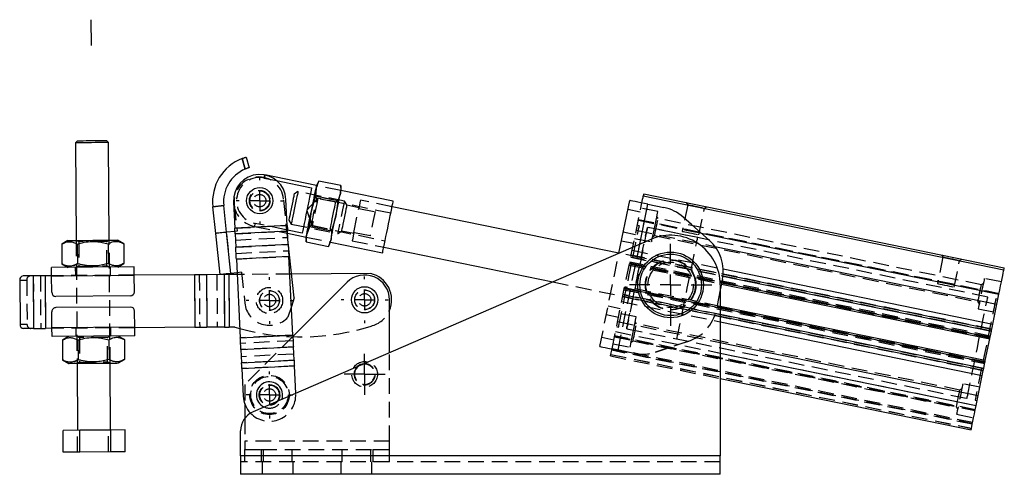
# Model space of a CAD drawing. Extents: x 32 to 389, y 23 to 292.
# Tile 8 of 8: x 310 to 389, y 244 to 281. Entities that reach past the tile are written whole.
import ezdxf

# ---------------------------------------------------------------- set-up
doc = ezdxf.new("R2010")
doc.units = 0
doc.linetypes.add('CENTERX2', pattern=[20.32, 12.7, -2.54, 2.54, -2.54])
doc.linetypes.add('HIDDEN', pattern=[1.905, 1.27, -0.635])
doc.layers.get('0').update_dxf_attribs({"linetype": 'CONTINUOUS'})
doc.layers.add('FORMATO', color=179, linetype='CONTINUOUS')

# ---------------------------------------------------------------- blocks, each defined once
blk = doc.blocks.new('SW_CENTERMARKSYMBOL_10')
at = {"layer": 'FORMATO', "color": 0}
for p, q in [((0, 1.667), (0, 3.312)), ((0, 0), (0, 0.833)), ((-1.667, 0), (-3.312, 0)), ((0, 0), (-0.833, 0)), ((0, 0), (0, -0.833)), ((0, 0), (0.833, 0)), ((1.667, 0), (3.312, 0)), ((0, -1.667), (0, -3.312))]:
    blk.add_line(p, q, dxfattribs=at)
blk = doc.blocks.new('SW_CENTERMARKSYMBOL_11')
at = {"layer": 'FORMATO', "color": 0}
for p, q in [((0, 1.667), (0, 1.892)), ((0, 0), (0, 0.833)), ((-1.667, 0), (-1.892, 0)), ((0, 0), (-0.833, 0)), ((0, 0), (0, -0.833)), ((0, 0), (0.833, 0)), ((1.667, 0), (1.892, 0)), ((0, -1.667), (0, -1.892))]:
    blk.add_line(p, q, dxfattribs=at)
blk = doc.blocks.new('SW_CENTERMARKSYMBOL_12')
at = {"layer": 'FORMATO', "color": 0}
for p, q in [((0, 1.667), (0, 1.892)), ((0, 0), (0, 0.833)), ((-1.667, 0), (-1.892, 0)), ((0, 0), (-0.833, 0)), ((0, 0), (0, -0.833)), ((0, 0), (0.833, 0)), ((1.667, 0), (1.892, 0)), ((0, -1.667), (0, -1.892))]:
    blk.add_line(p, q, dxfattribs=at)
blk = doc.blocks.new('SW_CENTERMARKSYMBOL_13')
at = {"layer": 'FORMATO', "color": 0}
for p, q in [((0, 1.667), (0, 1.892)), ((0, 0), (0, 0.833)), ((-1.667, 0), (-1.892, 0)), ((0, 0), (-0.833, 0)), ((0, 0), (0, -0.833)), ((0, 0), (0.833, 0)), ((1.667, 0), (1.892, 0)), ((0, -1.667), (0, -1.892))]:
    blk.add_line(p, q, dxfattribs=at)
blk = doc.blocks.new('SW_CENTERMARKSYMBOL_14')
at = {"layer": 'FORMATO', "color": 0}
for p, q in [((0, 0.833), (0, 1.65)), ((0, 0), (0, 0.833)), ((-0.833, 0), (-1.65, 0)), ((0, 0), (-0.833, 0)), ((0, 0), (0, -0.833)), ((0, 0), (0.833, 0)), ((0.833, 0), (1.65, 0)), ((0, -0.833), (0, -1.65))]:
    blk.add_line(p, q, dxfattribs=at)
blk = doc.blocks.new('SW_CENTERMARKSYMBOL_15')
at = {"layer": 'FORMATO', "color": 0}
for p, q in [((0, 1.667), (0, 1.892)), ((0, 0), (0, 0.833)), ((-1.667, 0), (-1.892, 0)), ((0, 0), (-0.833, 0)), ((0, 0), (0, -0.833)), ((0, 0), (0.833, 0)), ((1.667, 0), (1.892, 0)), ((0, -1.667), (0, -1.892))]:
    blk.add_line(p, q, dxfattribs=at)

msp = doc.modelspace()

# ---------------------------------------------------------------- linework, layer by layer
at = {"color": 7, "linetype": 'CONTINUOUS'}
for p, q in [((314.2391, 271.1177), (314.0736, 270.9498)), ((314.0736, 270.9498), (314.129, 263.0833)), ((316.7402, 270.9686), (316.5724, 271.1341)), ((316.7956, 263.1021), (316.7402, 270.9686)), ((327.7562, 268.8329), (327.51, 269.686)), ((327.8262, 269.7927), (328.071, 268.944)), ((333.5109, 267.5046), (329.3459, 268.3575)), ((330.2752, 267.9108), (333.0999, 267.3324)), ((333.4627, 267.2692), (333.6762, 267.8639)), ((333.6762, 267.8639), (333.5209, 267.5535)), ((335.4595, 267.4987), (333.6762, 267.8639)), ((335.4595, 267.4987), (335.422, 266.8679)), ((335.4803, 267.1523), (335.4595, 267.4987)), ((333.4252, 266.6384), (333.4627, 267.2692)), ((335.422, 266.8679), (335.2086, 266.2732)), ((339.6814, 266.241), (335.4702, 267.1033)), ((359.8437, 266.6716), (388.9073, 260.72)), ((359.8772, 266.8348), (388.9407, 260.8833)), ((326.0212, 265.8943), (325.1429, 265.8005)), ((326.2512, 263.7398), (326.0212, 265.8943)), ((326.8073, 266.177), (326.9136, 264.0734)), ((331.1415, 264.2871), (331.0352, 266.3907)), ((333.0863, 265.4309), (333.4252, 266.6384)), ((335.2086, 266.2732), (333.4252, 266.6384)), ((335.2086, 266.2732), (335.0456, 265.0297)), ((357.8773, 262.0534), (358.747, 266.3007)), ((360.2165, 265.9998), (361.5084, 265.7352)), ((325.3729, 263.6461), (325.1429, 265.8005)), ((332.9233, 264.1874), (333.0863, 265.4309)), ((357.8777, 262.0555), (339.5911, 265.8001)), ((331.1415, 264.2871), (326.9136, 264.0734)), ((335.0456, 265.0297), (334.7067, 263.8222)), ((363.0516, 264.9634), (365.1627, 263.0908)), ((325.7267, 260.3316), (325.3729, 263.6461)), ((326.9268, 263.812), (326.2545, 263.7402)), ((326.6084, 260.4257), (326.2545, 263.7402)), ((331.1647, 263.8293), (326.9367, 263.6156)), ((326.9367, 263.6156), (326.991, 262.5424)), ((332.3514, 263.6771), (331.16, 263.9211)), ((331.2189, 262.7561), (331.1647, 263.8293)), ((331.1731, 263.6621), (332.6616, 263.3573)), ((332.6723, 262.9619), (332.7098, 263.5927)), ((332.7098, 263.5927), (332.9233, 264.1874)), ((334.7067, 263.8222), (332.9233, 264.1874)), ((334.7067, 263.8222), (334.6692, 263.1914)), ((313.4623, 263.0787), (312.9625, 262.7854)), ((312.9625, 262.7854), (312.9737, 261.1982)), ((314.2134, 262.7942), (314.2246, 261.2071)), ((316.7152, 262.8118), (316.7264, 261.2247)), ((317.9661, 262.8206), (317.4622, 263.1068)), ((317.9661, 262.8206), (317.9773, 261.2335)), ((331.2189, 262.7561), (326.991, 262.5424)), ((360.455, 263.1707), (328.383, 249.2691)), ((331.7014, 258.4552), (331.198, 263.1699)), ((332.6516, 263.3083), (332.6723, 262.9619)), ((332.6723, 262.9619), (334.4557, 262.5967)), ((334.6692, 263.1914), (334.4557, 262.5967)), ((334.4557, 262.5967), (334.6109, 262.9071)), ((334.621, 262.9561), (338.8321, 262.0937)), ((338.9224, 262.5346), (352.5494, 259.7441)), ((365.613, 262.603), (388.3399, 257.9491)), ((312.9737, 261.1982), (313.4776, 260.912)), ((317.4775, 260.9402), (317.9773, 261.2335)), ((331.2673, 261.799), (327.0394, 261.5853)), ((327.0394, 261.5853), (327.36, 255.2426)), ((331.5879, 255.4563), (331.2673, 261.799)), ((318.8108, 260.9496), (312.1443, 260.9027)), ((323.6685, 260.3171), (318.8154, 260.2829)), ((323.6685, 260.3171), (323.6983, 256.0838)), ((326.0484, 260.3338), (324.6367, 260.3239)), ((324.6367, 260.3239), (324.6665, 256.0907)), ((326.0484, 260.3338), (326.0782, 256.1006)), ((327.1022, 260.3412), (326.4357, 260.3366)), ((326.4357, 260.3366), (326.4655, 256.1033)), ((327.0954, 260.4777), (326.6084, 260.4257)), ((337.875, 260.4171), (331.4967, 260.3722)), ((366.2788, 260.7856), (388.0095, 256.3356)), ((309.5778, 259.8846), (309.6029, 256.318)), ((310.6674, 260.2256), (309.8485, 260.2198)), ((310.6674, 260.2256), (310.6972, 255.9924)), ((312.1489, 260.236), (311.6234, 260.2323)), ((311.6234, 260.2323), (311.6532, 255.9991)), ((318.8157, 260.2496), (312.1492, 260.2027)), ((312.1583, 258.9027), (312.1492, 260.2027)), ((318.8248, 258.9496), (318.8157, 260.2496)), ((335.9653, 259.7115), (331.5937, 255.3424)), ((366.2164, 259.9284), (366.0458, 259.0953)), ((366.1434, 259.5718), (387.7655, 255.1441)), ((366.0458, 259.5007), (366.0458, 245.7381)), ((388.3399, 257.9491), (388.5061, 258.7607)), ((318.4938, 258.614), (312.494, 258.5717)), ((331.7014, 258.4552), (331.4721, 257.7469)), ((339.3791, 254.0354), (339.3791, 258.2968)), ((388.0095, 256.3356), (388.3399, 257.9491)), ((312.1785, 256.0361), (312.1694, 257.3361)), ((318.5002, 257.714), (312.5003, 257.6718)), ((318.845, 256.083), (318.8359, 257.383)), ((387.4077, 253.397), (366.0458, 257.7714)), ((366.0458, 256.5299), (387.1637, 252.2054)), ((310.6972, 255.9924), (309.8783, 255.9866)), ((312.1787, 256.0028), (311.6532, 255.9991)), ((318.845, 256.083), (312.1785, 256.0361)), ((323.6983, 256.0838), (318.8452, 256.0497)), ((326.0782, 256.1006), (324.6665, 256.0907)), ((326.905, 256.1064), (326.4655, 256.1033)), ((326.905, 256.1064), (327.3224, 255.9855)), ((387.7922, 255.2747), (387.8953, 255.778)), ((387.9276, 255.9357), (388.0095, 256.3356)), ((318.8499, 255.383), (312.1834, 255.3361)), ((313.5167, 255.3455), (313.0169, 255.0522)), ((313.0169, 255.0522), (313.0281, 253.4651)), ((314.2678, 255.0611), (314.279, 253.4739)), ((316.7696, 255.0787), (316.7808, 253.4915)), ((318.0205, 255.0875), (317.5166, 255.3737)), ((318.0205, 255.0875), (318.0317, 253.5003)), ((327.36, 255.2426), (331.5879, 255.4563)), ((366.0458, 254.8487), (386.8333, 250.5919)), ((387.4077, 253.397), (387.7655, 255.1441)), ((327.4083, 254.2855), (331.6363, 254.4992)), ((327.4083, 254.2855), (327.4626, 253.2123)), ((331.6905, 253.426), (331.6363, 254.4992)), ((313.0281, 253.4651), (313.532, 253.1789)), ((314.1986, 253.1836), (314.2366, 247.7837)), ((316.9032, 247.8025), (316.8652, 253.2024)), ((317.5319, 253.2071), (318.0317, 253.5003)), ((327.4626, 253.2123), (331.6905, 253.426)), ((387.2779, 252.763), (387.381, 253.2664)), ((327.4857, 252.7546), (331.7137, 252.9683)), ((327.4857, 252.7546), (327.5985, 250.5233)), ((331.8252, 250.7612), (331.7137, 252.9683)), ((387.1637, 252.2054), (387.2456, 252.6053)), ((366.0458, 251.9616), (386.2659, 247.821)), ((386.8333, 250.5919), (387.1637, 252.2054)), ((386.6671, 249.7804), (386.8333, 250.5919)), ((327.7125, 249.9372), (327.7125, 248.7399)), ((314.417, 247.785), (313.0706, 247.7755)), ((313.0831, 246.0089), (313.0706, 247.7755)), ((316.9163, 247.8026), (314.417, 247.785)), ((314.4294, 246.0184), (314.417, 247.785)), ((318.0692, 247.8107), (316.9163, 247.8026)), ((316.9287, 246.036), (316.9163, 247.8026)), ((318.0817, 246.0441), (318.0692, 247.8107)), ((327.3791, 245.7381), (327.3791, 247.7399)), ((316.9287, 246.036), (314.4294, 246.0184)), ((318.0817, 246.0441), (316.9287, 246.036)), ((314.4294, 246.0184), (313.0831, 246.0089)), ((366.0458, 245.7381), (327.3791, 245.7381)), ((327.3791, 245.7381), (327.3791, 244.2381)), ((366.0458, 244.2381), (366.0458, 245.7381)), ((366.0458, 244.2381), (327.3791, 244.2381))]:
    msp.add_line(p, q, dxfattribs=at)
at = {"color": 7, "linetype": 'HIDDEN'}
for p, q in [((327.51, 269.686), (327.7562, 268.8329)), ((329.2955, 268.1114), (330.2752, 267.9108)), ((335.4702, 267.1033), (333.5109, 267.5046)), ((332.0021, 267.0139), (331.7003, 266.8148)), ((335.7464, 266.2472), (332.0021, 267.0139)), ((333.5294, 266.471), (333.3537, 266.7371)), ((333.4627, 267.2692), (333.4252, 266.6384)), ((325.1429, 265.8005), (326.0212, 265.8943)), ((326.8747, 265.9854), (327.1047, 263.8309)), ((331.198, 263.1699), (330.8521, 266.41)), ((333.6061, 266.4813), (332.7116, 265.5076)), ((335.2086, 266.2732), (333.4252, 266.6384)), ((335.0469, 266.1602), (333.5294, 266.471)), ((339.4841, 265.2776), (333.6061, 266.4813)), ((335.3131, 266.3359), (335.0469, 266.1602)), ((335.9456, 265.9454), (335.7464, 266.2472)), ((336.9197, 265.7177), (335.94, 265.9183)), ((339.5911, 265.8001), (337.0434, 266.3218)), ((357.3193, 254.344), (359.7267, 266.1001)), ((357.8092, 254.2437), (360.2165, 265.9998)), ((363.4185, 265.9623), (362.9793, 263.8178)), ((363.306, 266.1327), (363.4185, 265.9623)), ((332.7116, 265.5076), (333.1514, 264.2607)), ((336.5084, 263.7094), (336.9096, 265.6687)), ((336.9096, 265.6687), (338.2159, 265.4012)), ((359.5763, 265.3653), (358.5966, 265.5659)), ((361.0147, 265.411), (359.6431, 265.6919)), ((364.3293, 263.5414), (364.7684, 265.6859)), ((364.7684, 265.6859), (364.9388, 265.7983)), ((326.9136, 264.0734), (331.1415, 264.2871)), ((331.16, 263.9211), (328.547, 264.4562)), ((331.2679, 264.7032), (331.4671, 264.4015)), ((331.4671, 264.4015), (335.2114, 263.6347)), ((332.8188, 264.1247), (333.0849, 264.3004)), ((333.0849, 264.3004), (334.6024, 263.9896)), ((359.5222, 264.2706), (359.3589, 264.304)), ((359.4425, 264.7122), (388.5061, 258.7607)), ((359.4425, 264.7122), (364.5031, 263.6759)), ((388.51, 258.78), (359.4465, 264.7316)), ((359.4545, 264.7709), (388.5181, 258.8194)), ((361.0349, 264.8455), (360.9311, 265.0028)), ((387.0942, 259.5091), (361.0349, 264.8455)), ((365.1627, 263.0908), (363.0516, 264.9634)), ((326.6051, 260.4253), (326.2512, 263.7398)), ((326.6084, 260.4257), (326.2545, 263.7402)), ((327.1047, 263.8309), (326.9268, 263.812)), ((326.9367, 263.6156), (331.1647, 263.8293)), ((328.4966, 264.2102), (331.1731, 263.6621)), ((332.9233, 264.1874), (332.7098, 263.5927)), ((333.1514, 264.2607), (339.0294, 263.057)), ((334.6024, 263.9896), (334.7781, 263.7235)), ((335.2114, 263.6347), (335.5132, 263.8339)), ((335.5187, 263.861), (336.4984, 263.6604)), ((337.8146, 263.4419), (336.5084, 263.7094)), ((358.2288, 263.7699), (359.2085, 263.5693)), ((359.2763, 263.9006), (365.613, 262.603)), ((364.2246, 263.3076), (360.1753, 264.1368)), ((387.6061, 258.5197), (360.1753, 264.1368)), ((314.129, 263.0833), (314.1986, 253.1836)), ((314.1988, 263.0838), (314.338, 262.9878)), ((314.338, 262.9878), (314.3518, 261.0152)), ((316.5879, 263.0037), (316.7257, 263.1016)), ((316.6018, 261.031), (316.5879, 263.0037)), ((316.8652, 253.2024), (316.7956, 263.1021)), ((326.962, 263.1163), (331.1899, 263.33)), ((326.991, 262.5424), (331.2189, 262.7561)), ((332.6616, 263.3573), (334.621, 262.9561)), ((336.3747, 263.0563), (338.9224, 262.5346)), ((357.8092, 254.2437), (359.5576, 262.7818)), ((359.058, 262.8345), (358.0783, 263.0351)), ((359.1416, 263.2427), (360.5131, 262.9619)), ((360.5967, 263.37), (360.7541, 263.4739)), ((360.7541, 263.4739), (386.8133, 258.1376)), ((327.0162, 262.043), (331.2442, 262.2568)), ((356.3397, 254.5447), (357.8773, 262.0534)), ((359.6738, 261.6877), (357.8777, 262.0555)), ((358.9459, 262.2872), (366.2788, 260.7856)), ((383.8791, 261.9198), (383.9915, 261.7494)), ((316.7264, 261.2247), (317.0361, 261.0882)), ((327.0394, 261.5853), (331.2673, 261.799)), ((387.7788, 255.2094), (358.7153, 261.1609)), ((387.7922, 255.2747), (358.7287, 261.2262)), ((358.7287, 261.2262), (366.1701, 259.7024)), ((358.737, 261.267), (387.8006, 255.3155)), ((387.8139, 255.3808), (358.7504, 261.3324)), ((387.8953, 255.778), (358.8317, 261.7296)), ((358.8317, 261.7296), (366.2614, 260.2081)), ((387.9276, 255.9357), (358.864, 261.8873)), ((358.864, 261.8873), (366.2764, 260.3694)), ((359.6738, 261.6877), (359.0207, 261.8214)), ((383.9915, 261.7494), (383.5524, 259.6049)), ((384.9024, 259.3285), (385.3415, 261.473)), ((385.3415, 261.473), (385.5119, 261.5854)), ((314.0609, 260.9161), (314.0656, 260.2495)), ((314.3518, 261.0152), (314.214, 260.9172)), ((316.741, 260.935), (316.6018, 261.031)), ((316.8988, 260.2694), (316.8941, 260.9361)), ((323.6685, 260.3171), (323.6983, 256.0838)), ((324.0558, 260.3198), (324.0856, 256.0866)), ((324.6367, 260.3239), (324.6665, 256.0907)), ((325.4675, 260.3297), (325.4973, 256.0965)), ((326.0484, 260.3338), (326.0782, 256.1006)), ((326.4357, 260.3366), (326.4655, 256.1033)), ((327.4586, 260.5165), (327.0954, 260.4777)), ((331.4967, 260.3722), (327.1022, 260.3412)), ((327.4586, 260.5165), (327.724, 258.0306)), ((358.7019, 261.0956), (366.1434, 259.5718)), ((309.5778, 259.8846), (310.1513, 259.8886)), ((310.1513, 259.8886), (310.1764, 256.322)), ((310.6674, 260.2256), (310.6972, 255.9924)), ((311.241, 260.2296), (311.2708, 255.9964)), ((311.6234, 260.2323), (311.6532, 255.9991)), ((318.8154, 260.2829), (312.1489, 260.236)), ((318.8157, 260.2496), (312.1492, 260.2027)), ((352.5494, 259.7441), (359.0051, 258.4221)), ((387.2515, 259.613), (387.0942, 259.5091)), ((388.7067, 259.7403), (387.3351, 260.0212)), ((358.2957, 259.1118), (387.3592, 253.1602)), ((387.3726, 253.2255), (358.309, 259.1771)), ((358.3174, 259.2179), (387.381, 253.2664)), ((366.0458, 257.6353), (358.3174, 259.2179)), ((358.3308, 259.2832), (387.3943, 253.3317)), ((366.0458, 257.7714), (358.3441, 259.3485)), ((366.0458, 259.0953), (365.7126, 257.4681)), ((358.1001, 258.1569), (366.0458, 256.5299)), ((358.182, 258.5568), (387.2456, 252.6053)), ((366.0458, 256.9465), (358.182, 258.5568)), ((358.2143, 258.7146), (387.2779, 252.763)), ((366.0458, 257.1109), (358.2143, 258.7146)), ((358.352, 258.5558), (359.0051, 258.4221)), ((386.8133, 258.1376), (386.9172, 257.9802)), ((388.4225, 258.3525), (388.2592, 258.3859)), ((331.4721, 257.7469), (331.1999, 256.9057)), ((357.0084, 257.8102), (357.9881, 257.6096)), ((359.276, 256.9205), (357.9045, 257.2014)), ((386.8336, 257.572), (388.2051, 257.2912)), ((357.8376, 256.8749), (356.8579, 257.0755)), ((357.7697, 256.5435), (366.0458, 254.8487)), ((359.2963, 256.355), (359.1924, 256.5124)), ((385.3555, 251.0187), (359.2963, 256.355)), ((310.1764, 256.322), (309.6029, 256.318)), ((318.845, 256.083), (312.1785, 256.0361)), ((318.8452, 256.0497), (312.1787, 256.0028)), ((314.0954, 256.0163), (314.1, 255.3496)), ((316.9333, 255.3696), (316.9286, 256.0362)), ((357.6036, 255.7319), (386.6671, 249.7804)), ((357.6036, 255.7319), (366.0458, 254.0031)), ((357.6871, 256.1401), (357.8504, 256.1067)), ((358.5035, 255.9729), (362.5528, 255.1437)), ((358.5035, 255.9729), (385.9343, 250.3557)), ((314.2532, 255.3507), (314.3924, 255.2547)), ((314.3924, 255.2547), (314.4063, 253.2821)), ((316.6423, 255.2705), (316.7802, 255.3685)), ((316.6562, 253.2979), (316.6423, 255.2705)), ((331.5879, 255.4563), (327.36, 255.2426)), ((331.611, 254.9986), (327.3831, 254.7849)), ((331.5937, 255.3424), (327.7125, 251.4635)), ((356.4901, 255.2794), (357.4698, 255.0788)), ((357.52, 255.3237), (386.5835, 249.3722)), ((357.5327, 255.386), (386.5963, 249.4345)), ((386.5969, 249.4375), (357.5333, 255.389)), ((358.8581, 254.8796), (359.0154, 254.9834)), ((359.0154, 254.9834), (385.0747, 249.6471)), ((363.5007, 254.9744), (360.8234, 254.0823)), ((360.8234, 254.0823), (363.5007, 254.9744)), ((331.6363, 254.4992), (327.4083, 254.2855)), ((339.3791, 246.9048), (339.3791, 254.0354)), ((386.3595, 248.2782), (357.2959, 254.2297)), ((357.3093, 254.2951), (386.3729, 248.3435)), ((386.3862, 248.4088), (357.3227, 254.3604)), ((357.4029, 254.7522), (358.7745, 254.4714)), ((359.101, 253.9792), (357.8092, 254.2437)), ((314.4063, 253.2821), (314.2684, 253.1841)), ((316.7954, 253.2019), (316.6562, 253.2979)), ((316.7808, 253.4915), (317.0905, 253.3551)), ((331.6653, 253.9254), (327.4373, 253.7117)), ((331.6905, 253.426), (327.4626, 253.2123)), ((357.2023, 253.7726), (366.0458, 251.9616)), ((357.2271, 253.8936), (386.2907, 247.942)), ((357.2291, 253.9032), (386.2926, 247.9516)), ((331.7137, 252.9683), (327.4857, 252.7546)), ((327.7125, 251.4635), (327.7125, 249.9372)), ((385.5129, 251.1225), (385.3555, 251.0187)), ((386.968, 251.2499), (385.5965, 251.5307)), ((331.8264, 250.737), (331.8252, 250.7612)), ((386.5874, 250.222), (386.7507, 250.1886)), ((385.0747, 249.6471), (385.1785, 249.4897)), ((327.7125, 248.7399), (327.7125, 246.9048)), ((385.095, 249.0816), (386.4665, 248.8007)), ((314.236, 246.017), (314.2236, 247.7836)), ((316.7353, 246.0346), (316.7229, 247.8012)), ((339.3791, 246.9048), (327.7125, 246.9048)), ((327.7125, 246.9048), (327.7125, 246.2381)), ((339.3791, 246.2381), (339.3791, 246.9048)), ((327.7125, 246.2381), (329.0458, 246.2381)), ((327.7125, 245.2381), (327.7125, 246.2381)), ((329.0458, 246.2381), (329.0458, 245.2381)), ((329.0458, 246.2381), (338.0458, 246.2381)), ((329.2125, 246.2381), (329.2125, 245.2381)), ((331.5458, 245.2381), (331.5458, 246.2381)), ((335.5458, 246.2381), (335.5458, 245.2381)), ((337.8791, 245.2381), (337.8791, 246.2381)), ((338.0458, 246.2381), (338.0458, 245.2381)), ((338.0458, 246.2381), (339.3791, 246.2381)), ((339.3791, 245.2381), (339.3791, 246.2381)), ((366.0458, 245.7381), (327.3791, 245.7381)), ((366.0458, 245.2381), (327.3791, 245.2381)), ((329.1291, 245.2381), (329.1291, 244.2381)), ((331.6291, 244.2381), (331.6291, 245.2381)), ((335.4625, 245.2381), (335.4625, 244.2381)), ((337.9625, 244.2381), (337.9625, 245.2381))]:
    msp.add_line(p, q, dxfattribs=at)
at = {"color": 8, "linetype": 'CONTINUOUS'}
for p, q in [((359.5576, 262.7818), (360.2165, 265.9998)), ((364.5031, 263.6759), (388.5061, 258.7607)), ((366.2764, 260.3694), (387.9276, 255.9357)), ((366.1701, 259.7024), (387.7922, 255.2747)), ((366.2614, 260.2081), (387.8953, 255.778)), ((387.381, 253.2664), (366.0458, 257.6353)), ((387.2779, 252.763), (366.0458, 257.1109)), ((387.2456, 252.6053), (366.0458, 256.9465)), ((366.0458, 254.0031), (386.6671, 249.7804))]:
    msp.add_line(p, q, dxfattribs=at)
at = {"color": 7, "linetype": 'CONTINUOUS', "flags": 128}
for points in [[(316.7402, 270.9686), (316.7357, 270.9686), (316.6813, 270.9682), (316.5672, 270.9674), (316.3989, 270.9662), (316.1842, 270.9647), (315.9332, 270.9629), (315.6575, 270.961), (315.3701, 270.9589), (315.0845, 270.9569), (314.8139, 270.955), (314.5711, 270.9533), (314.3673, 270.9519), (314.2121, 270.9508), (314.1129, 270.9501), (314.0741, 270.9498), (314.0736, 270.9498)], [(314.2391, 271.1177), (314.267, 271.1179), (314.3562, 271.1185), (314.502, 271.1195), (314.6965, 271.1209), (314.9292, 271.1225), (315.1876, 271.1243), (315.4578, 271.1262), (315.7252, 271.1281), (315.9753, 271.1299), (316.1948, 271.1314), (316.3717, 271.1327), (316.4965, 271.1335), (316.5625, 271.134), (316.5724, 271.1341)], [(333.4627, 267.2692), (333.4878, 267.392), (333.5061, 267.4812), (333.5172, 267.5354), (333.5209, 267.5535)], [(333.0999, 267.3324), (333.058, 267.1277), (333.0054, 266.8708), (332.9437, 266.5698), (332.8751, 266.2344), (332.8016, 265.8756), (332.7256, 265.5048), (332.6497, 265.134), (332.5762, 264.7751), (332.5075, 264.4398), (332.4459, 264.1388), (332.3933, 263.8818), (332.3514, 263.6771)], [(333.0863, 265.4309), (333.143, 265.708), (333.1988, 265.9803), (333.2526, 266.2432), (333.3036, 266.4922), (333.3509, 266.7231), (333.3936, 266.9318), (333.4311, 267.1149), (333.4627, 267.2692)], [(335.0456, 265.0297), (335.1023, 265.3067), (335.1581, 265.5791), (335.2119, 265.842), (335.2629, 266.091), (335.3102, 266.3219), (335.353, 266.5306), (335.3904, 266.7137), (335.422, 266.8679)], [(335.422, 266.8679), (335.4472, 266.9907), (335.4655, 267.08), (335.4765, 267.1342), (335.4803, 267.1523)], [(359.7267, 266.1001), (359.7499, 266.2132), (359.79, 266.4091), (359.8195, 266.5534), (359.8376, 266.6418), (359.8437, 266.6716)], [(359.8772, 266.8348), (359.8765, 266.8317), (359.8746, 266.8224), (359.8715, 266.8073), (359.8674, 266.787), (359.8623, 266.7623), (359.8565, 266.734), (359.8503, 266.7034), (359.8437, 266.6716)], [(331.5891, 266.2717), (331.5846, 266.2496), (331.5359, 266.0117), (331.4841, 265.759), (331.4324, 265.5063), (331.3837, 265.2684), (331.3791, 265.2462)], [(331.9239, 266.6321), (331.9185, 266.606), (331.8725, 266.3811), (331.82, 266.1248), (331.7635, 265.8489), (331.7057, 265.5665), (331.6492, 265.2906), (331.5967, 265.0343), (331.5506, 264.8094), (331.5453, 264.7833)], [(338.8321, 262.0937), (338.8382, 262.1235), (338.8564, 262.2122), (338.8861, 262.357), (338.9264, 262.554), (338.9762, 262.7973), (339.0341, 263.0801), (339.0984, 263.3942), (339.1673, 263.7305), (339.2388, 264.0793), (339.3107, 264.4307), (339.3811, 264.7745), (339.4479, 265.1009), (339.5093, 265.4004), (339.5633, 265.6644), (339.6086, 265.8854), (339.6437, 266.0569), (339.6677, 266.1741), (339.6799, 266.2335), (339.6814, 266.241)], [(360.2165, 265.9998), (359.9299, 266.0585), (359.6542, 266.1149), (359.4001, 266.167), (359.1775, 266.2126), (358.9947, 266.25), (358.8589, 266.2778), (358.7753, 266.2949), (358.747, 266.3007)], [(332.7098, 263.5927), (332.7414, 263.7469), (332.7789, 263.93), (332.8217, 264.1387), (332.8689, 264.3696), (332.9199, 264.6186), (332.9738, 264.8815), (333.0295, 265.1539), (333.0863, 265.4309)], [(331.1415, 264.2871), (331.1446, 264.2272), (331.1476, 264.1676), (331.1506, 264.1085), (331.1535, 264.0501), (331.1564, 263.9928), (331.1593, 263.9367), (331.162, 263.8822), (331.1647, 263.8293)], [(334.6692, 263.1914), (334.7008, 263.3457), (334.7383, 263.5288), (334.781, 263.7375), (334.8283, 263.9684), (334.8793, 264.2174), (334.9331, 264.4803), (334.9889, 264.7526), (335.0456, 265.0297)], [(325.9977, 263.7128), (325.8671, 263.6988), (325.7463, 263.6859), (325.6384, 263.6744), (325.5461, 263.6646), (325.4718, 263.6566), (325.4173, 263.6508), (325.3841, 263.6473), (325.3729, 263.6461)], [(326.2545, 263.7402), (326.222, 263.7367), (326.1894, 263.7332), (326.157, 263.7298), (326.1247, 263.7263), (326.0926, 263.7229), (326.0606, 263.7195), (326.029, 263.7161), (325.9977, 263.7128)], [(326.9367, 263.6156), (326.9341, 263.6685), (326.9313, 263.723), (326.9285, 263.7791), (326.9256, 263.8364), (326.9226, 263.8948), (326.9196, 263.9539), (326.9166, 264.0135), (326.9136, 264.0734)], [(332.6516, 263.3083), (332.6553, 263.3265), (332.6664, 263.3806), (332.6847, 263.4699), (332.7098, 263.5927)], [(313.4623, 263.0787), (313.4927, 263.0789), (313.5829, 263.0795), (313.7302, 263.0805), (313.9302, 263.082), (314.1767, 263.0837), (314.4623, 263.0857), (314.7782, 263.0879), (315.115, 263.0903), (315.4623, 263.0927), (315.8095, 263.0952), (316.1463, 263.0975), (316.4622, 263.0998), (316.7478, 263.1018), (316.9943, 263.1035), (317.1943, 263.1049), (317.3416, 263.106), (317.4318, 263.1066), (317.4622, 263.1068), (317.4622, 263.1068)], [(331.2189, 262.7561), (331.2245, 262.6456), (331.2303, 262.5315), (331.2362, 262.4143), (331.2423, 262.2944), (331.2484, 262.1724), (331.2547, 262.0489), (331.261, 261.9242), (331.2673, 261.799)], [(334.6109, 262.9071), (334.6147, 262.9252), (334.6258, 262.9794), (334.644, 263.0686), (334.6692, 263.1914)], [(327.0394, 261.5853), (327.033, 261.7105), (327.0267, 261.8352), (327.0205, 261.9587), (327.0143, 262.0807), (327.0083, 262.2006), (327.0023, 262.3178), (326.9966, 262.4319), (326.991, 262.5424)], [(312.1492, 260.2027), (312.1482, 260.3392), (312.1473, 260.4706), (312.1464, 260.5916), (312.1457, 260.6976), (312.1451, 260.7847), (312.1446, 260.8494), (312.1443, 260.8892), (312.1443, 260.9027)], [(318.8157, 260.2496), (318.8147, 260.3862), (318.8138, 260.5175), (318.8129, 260.6385), (318.8122, 260.7446), (318.8116, 260.8316), (318.8111, 260.8963), (318.8108, 260.9361), (318.8108, 260.9496)], [(324.6367, 260.3239), (324.5288, 260.3231), (324.4157, 260.3223), (324.2981, 260.3215), (324.1768, 260.3207), (324.0524, 260.3198), (323.9257, 260.3189), (323.7975, 260.318), (323.6685, 260.3171)], [(326.3515, 260.3983), (326.2209, 260.3843), (326.1001, 260.3714), (325.9922, 260.3599), (325.8999, 260.3501), (325.8256, 260.3421), (325.7712, 260.3363), (325.7379, 260.3328), (325.7267, 260.3316)], [(326.4357, 260.3366), (326.3841, 260.3362), (326.3328, 260.3358), (326.2821, 260.3355), (326.2324, 260.3351), (326.1838, 260.3348), (326.1368, 260.3344), (326.0916, 260.3341), (326.0484, 260.3338)], [(326.3515, 260.3983), (326.3829, 260.4016), (326.4145, 260.405), (326.4464, 260.4084), (326.4785, 260.4118), (326.5108, 260.4153), (326.5433, 260.4187), (326.5758, 260.4222), (326.6084, 260.4257)], [(388.5061, 258.7607), (388.5757, 259.1009), (388.6433, 259.4308), (388.7067, 259.7403), (388.764, 260.0201), (388.8134, 260.2616), (388.8535, 260.4575), (388.8831, 260.6019), (388.9012, 260.6902), (388.9073, 260.72)], [(388.9073, 260.72), (388.9138, 260.7519), (388.9201, 260.7825), (388.9259, 260.8107), (388.9309, 260.8355), (388.9351, 260.8558), (388.9382, 260.8709), (388.9401, 260.8802), (388.9407, 260.8833)], [(311.6234, 260.2323), (311.4962, 260.2314), (311.3698, 260.2305), (311.2449, 260.2297), (311.1222, 260.2288), (311.0024, 260.2279), (310.8863, 260.2271), (310.7744, 260.2263), (310.6674, 260.2256)], [(310.6972, 255.9924), (310.8042, 255.9931), (310.916, 255.9939), (311.0322, 255.9947), (311.152, 255.9956), (311.2747, 255.9964), (311.3996, 255.9973), (311.526, 255.9982), (311.6532, 255.9991)], [(312.1834, 255.3361), (312.1833, 255.3496), (312.1831, 255.3894), (312.1826, 255.4541), (312.182, 255.5412), (312.1812, 255.6472), (312.1804, 255.7682), (312.1795, 255.8996), (312.1785, 256.0361)], [(318.8499, 255.383), (318.8498, 255.3965), (318.8496, 255.4363), (318.8491, 255.501), (318.8485, 255.5881), (318.8477, 255.6941), (318.8469, 255.8152), (318.846, 255.9465), (318.845, 256.083)], [(323.6983, 256.0838), (323.8273, 256.0848), (323.9555, 256.0857), (324.0822, 256.0866), (324.2066, 256.0874), (324.3279, 256.0883), (324.4455, 256.0891), (324.5585, 256.0899), (324.6665, 256.0907)], [(326.0782, 256.1006), (326.1214, 256.1009), (326.1666, 256.1012), (326.2136, 256.1015), (326.2621, 256.1019), (326.3119, 256.1022), (326.3626, 256.1026), (326.4139, 256.103), (326.4655, 256.1033)], [(387.8953, 255.778), (387.9007, 255.8046), (387.906, 255.8305), (387.911, 255.855), (387.9156, 255.8774), (387.9197, 255.8972), (387.9231, 255.9138), (387.9257, 255.9267), (387.9276, 255.9357)], [(327.4083, 254.2855), (327.4028, 254.396), (327.397, 254.5101), (327.3911, 254.6273), (327.385, 254.7472), (327.3788, 254.8692), (327.3726, 254.9928), (327.3663, 255.1174), (327.36, 255.2426)], [(331.5879, 255.4563), (331.5942, 255.3311), (331.6005, 255.2065), (331.6068, 255.0829), (331.6129, 254.9609), (331.619, 254.841), (331.6249, 254.7238), (331.6307, 254.6097), (331.6363, 254.4992)], [(387.7655, 255.1441), (387.766, 255.1466), (387.7675, 255.154), (387.77, 255.1661), (387.7733, 255.1823), (387.7774, 255.2021), (387.782, 255.2247), (387.787, 255.2492), (387.7922, 255.2747)], [(313.532, 253.1789), (313.5624, 253.1791), (313.6526, 253.1798), (313.7999, 253.1808), (313.9999, 253.1822), (314.2464, 253.1839), (314.5319, 253.1859), (314.8479, 253.1882), (315.1846, 253.1905), (315.5319, 253.193), (315.8792, 253.1954), (316.2159, 253.1978), (316.5319, 253.2), (316.8175, 253.202), (317.064, 253.2038), (317.2639, 253.2052), (317.4113, 253.2062), (317.5015, 253.2068), (317.5319, 253.2071), (317.5319, 253.2071)], [(327.4857, 252.7546), (327.4827, 252.8144), (327.4797, 252.8741), (327.4767, 252.9332), (327.4737, 252.9915), (327.4708, 253.0488), (327.468, 253.1049), (327.4653, 253.1595), (327.4626, 253.2123)], [(331.6905, 253.426), (331.6932, 253.3732), (331.6959, 253.3186), (331.6988, 253.2626), (331.7017, 253.2052), (331.7046, 253.1469), (331.7076, 253.0878), (331.7106, 253.0282), (331.7137, 252.9683)], [(387.381, 253.2664), (387.3862, 253.2918), (387.3912, 253.3163), (387.3958, 253.3389), (387.3999, 253.3587), (387.4032, 253.375), (387.4057, 253.387), (387.4072, 253.3945), (387.4077, 253.397)], [(336.9094, 252.9649), (337.0231, 253.0318), (337.2127, 253.0964)], [(387.2456, 252.6053), (387.2474, 252.6143), (387.2501, 252.6273), (387.2535, 252.6439), (387.2575, 252.6636), (387.2621, 252.6861), (387.2671, 252.7105), (387.2724, 252.7364), (387.2779, 252.763)], [(386.2659, 247.821), (386.272, 247.8508), (386.2901, 247.9392), (386.3196, 248.0835), (386.3598, 248.2794), (386.4092, 248.5209), (386.4665, 248.8007), (386.5299, 249.1102), (386.5974, 249.4401), (386.6671, 249.7804)]]:
    msp.add_lwpolyline(points, dxfattribs=at)
at = {"color": 7, "linetype": 'HIDDEN', "flags": 128}
for points in [[(329.2955, 268.1114), (329.3173, 268.2178), (329.3331, 268.295), (329.3427, 268.3418), (329.3459, 268.3575), (329.3427, 268.3418), (329.3331, 268.295), (329.3173, 268.2178), (329.2955, 268.1114)], [(331.7003, 266.8148), (331.6987, 266.8071), (331.6863, 266.7461), (331.6621, 266.6279), (331.6275, 266.4591), (331.5891, 266.2717)], [(332.0021, 267.0139), (331.9986, 266.9967), (331.9831, 266.9212), (331.956, 266.7889), (331.9239, 266.6321)], [(333.0849, 264.3004), (333.0909, 264.3296), (333.1086, 264.4158), (333.1369, 264.5543), (333.1745, 264.7376), (333.2192, 264.9558), (333.2686, 265.1972), (333.3201, 265.4488), (333.3709, 265.6969), (333.4183, 265.9283), (333.4597, 266.1305), (333.4929, 266.2924), (333.516, 266.4055), (333.5279, 266.4637), (333.5294, 266.471)], [(333.6061, 266.4813), (333.6, 266.4514), (333.5819, 266.3632), (333.5529, 266.2216), (333.5145, 266.034), (333.4688, 265.8108), (333.4182, 265.5638), (333.3655, 265.3065), (333.3135, 265.0526), (333.2651, 264.8159), (333.2227, 264.6091), (333.1888, 264.4434), (333.1651, 264.3277), (333.1529, 264.2682), (333.1514, 264.2607)], [(334.8247, 265.0749), (334.8759, 265.3252), (334.9244, 265.562), (334.9675, 265.7726), (335.003, 265.9455), (335.0288, 266.0715), (335.0436, 266.1438), (335.0469, 266.1602)], [(335.7464, 266.2472), (335.7401, 266.2166), (335.7217, 266.1265), (335.6918, 265.9808), (335.6521, 265.7866), (335.6042, 265.5528), (335.5505, 265.2904), (335.4934, 265.0117), (335.4356, 264.7296), (335.3799, 264.4575), (335.3288, 264.2079), (335.2847, 263.9926), (335.2497, 263.8217), (335.2254, 263.7031), (335.213, 263.6424), (335.2114, 263.6347)], [(335.9456, 265.9454), (335.944, 265.9377), (335.9315, 265.8768), (335.9073, 265.7585), (335.8727, 265.5898), (335.8298, 265.3803), (335.7811, 265.1423), (335.7294, 264.8897)], [(337.0434, 266.3218), (337.0416, 266.3132), (337.0275, 266.2445), (337, 266.1099), (336.9601, 265.9153), (336.9096, 265.6687)], [(363.4185, 265.9623), (363.4354, 265.9589), (363.5089, 265.9438), (363.6343, 265.9181), (363.8006, 265.8841), (363.9929, 265.8447), (364.1941, 265.8035), (364.3863, 265.7641), (364.5526, 265.7301), (364.678, 265.7044), (364.7515, 265.6894), (364.7684, 265.6859)], [(331.3791, 265.2462), (331.3408, 265.0589), (331.3062, 264.8901), (331.282, 264.7718), (331.2695, 264.7109), (331.2679, 264.7032)], [(338.2159, 265.4012), (338.1704, 265.1794), (338.121, 264.9379), (338.0688, 264.6831), (338.0153, 264.4216), (337.9617, 264.16), (337.9095, 263.9052), (337.8601, 263.6638), (337.8146, 263.4419)], [(360.7639, 264.1864), (360.8197, 264.4589), (360.8727, 264.7178), (360.9202, 264.95), (360.96, 265.1439), (360.9898, 265.2898), (361.0084, 265.3803), (361.0147, 265.411)], [(328.547, 264.4562), (328.5252, 264.3498), (328.5094, 264.2726), (328.4998, 264.2258), (328.4966, 264.2102)], [(331.5453, 264.7833), (331.5132, 264.6266), (331.4861, 264.4943), (331.4706, 264.4187), (331.4671, 264.4015)], [(334.6024, 263.9896), (334.6058, 264.0061), (334.6206, 264.0784), (334.6464, 264.2044), (334.6818, 264.3773), (334.7249, 264.5878), (334.7734, 264.8246), (334.8247, 265.0749)], [(335.7294, 264.8897), (335.6776, 264.637), (335.6289, 264.399), (335.586, 264.1896), (335.5514, 264.0208), (335.5272, 263.9025), (335.5147, 263.8416), (335.5132, 263.8339)], [(360.7541, 263.4739), (360.7576, 263.4911), (360.7729, 263.5658), (360.799, 263.6932), (360.8336, 263.8621), (360.8736, 264.0575), (360.9154, 264.2619), (360.9554, 264.4572), (360.99, 264.6261), (361.0161, 264.7536), (361.0314, 264.8283), (361.0349, 264.8455)], [(336.5084, 263.7094), (336.4579, 263.4628), (336.4181, 263.2682), (336.3905, 263.1337), (336.3765, 263.0649), (336.3747, 263.0563)], [(357.8504, 256.1067), (357.8565, 256.1364), (357.8747, 256.2253), (357.9047, 256.3719), (357.9462, 256.5742), (357.9984, 256.8292), (358.0606, 257.1332), (358.132, 257.4818), (358.2115, 257.8698), (358.2979, 258.2916), (358.3899, 258.7411), (358.4863, 259.2117), (358.5856, 259.6966), (358.6863, 260.1886), (358.7871, 260.6806), (358.8864, 261.1655), (358.9827, 261.6361), (359.0748, 262.0856), (359.1611, 262.5074), (359.2406, 262.8955), (359.312, 263.244), (359.3742, 263.548), (359.4265, 263.803), (359.4679, 264.0053), (359.4979, 264.152), (359.5161, 264.2408), (359.5222, 264.2706), (359.5222, 264.2706)], [(358.5035, 255.9729), (358.5096, 256.0027), (358.5278, 256.0915), (358.5579, 256.2382), (358.5993, 256.4405), (358.6515, 256.6955), (358.7138, 256.9995), (358.7851, 257.348), (358.8646, 257.7361), (358.951, 258.1579), (359.043, 258.6074), (359.1394, 259.078), (359.2387, 259.5629), (359.3394, 260.0549), (359.4402, 260.5469), (359.5395, 261.0318), (359.6358, 261.5024), (359.7279, 261.9519), (359.8143, 262.3737), (359.8937, 262.7617), (359.9651, 263.1103), (360.0273, 263.4143), (360.0796, 263.6693), (360.121, 263.8716), (360.151, 264.0182), (360.1692, 264.1071), (360.1753, 264.1368), (360.1753, 264.1368)], [(360.1753, 264.1368), (360.1692, 264.1071), (360.151, 264.0182), (360.121, 263.8716), (360.0796, 263.6693), (360.0273, 263.4143), (359.9651, 263.1103), (359.8937, 262.7617), (359.8143, 262.3737), (359.7279, 261.9519), (359.6358, 261.5024), (359.5395, 261.0318), (359.4402, 260.5469), (359.3394, 260.0549), (359.2387, 259.5629), (359.1394, 259.078), (359.043, 258.6074), (358.951, 258.1579), (358.8646, 257.7361), (358.7851, 257.348), (358.7138, 256.9995), (358.6515, 256.6955), (358.5993, 256.4405), (358.5579, 256.2382), (358.5278, 256.0915), (358.5096, 256.0027), (358.5035, 255.9729)], [(360.5131, 262.9619), (360.5194, 262.9926), (360.538, 263.0831), (360.5678, 263.229), (360.6075, 263.4229), (360.6551, 263.6551), (360.7081, 263.9139), (360.7639, 264.1864)], [(362.9793, 263.8178), (362.9962, 263.8144), (363.0698, 263.7993), (363.1952, 263.7736), (363.3614, 263.7396), (363.5537, 263.7002), (363.7549, 263.659), (363.9472, 263.6196), (364.1134, 263.5856), (364.2389, 263.5599), (364.3124, 263.5449), (364.3293, 263.5414)], [(316.5879, 263.0037), (316.5803, 263.0036), (316.5201, 263.0032), (316.4028, 263.0024), (316.2349, 263.0012), (316.0254, 262.9997), (315.7856, 262.998), (315.5284, 262.9962), (315.2676, 262.9944), (315.0174, 262.9926), (314.7912, 262.991), (314.6012, 262.9897), (314.4576, 262.9887), (314.3683, 262.988), (314.338, 262.9878), (314.338, 262.9878)], [(362.5528, 255.1437), (362.5589, 255.1735), (362.5771, 255.2623), (362.6072, 255.409), (362.6486, 255.6113), (362.7008, 255.8663), (362.7631, 256.1703), (362.8344, 256.5188), (362.9139, 256.9069), (363.0003, 257.3287), (363.0923, 257.7782), (363.1887, 258.2488), (363.288, 258.7337), (363.3887, 259.2257), (363.4895, 259.7177), (363.5888, 260.2026), (363.6851, 260.6732), (363.7772, 261.1227), (363.8636, 261.5445), (363.943, 261.9325), (364.0144, 262.2811), (364.0767, 262.5851), (364.1289, 262.8401), (364.1703, 263.0424), (364.2003, 263.189), (364.2185, 263.2779), (364.2246, 263.3076), (364.2246, 263.3076)], [(383.9915, 261.7494), (384.0085, 261.746), (384.082, 261.7309), (384.2074, 261.7052), (384.3737, 261.6712), (384.5659, 261.6318), (384.7671, 261.5906), (384.9594, 261.5512), (385.1256, 261.5172), (385.2511, 261.4915), (385.3246, 261.4765), (385.3415, 261.473)], [(314.3518, 261.0152), (314.3595, 261.0152), (314.4197, 261.0157), (314.5369, 261.0165), (314.7048, 261.0177), (314.9143, 261.0192), (315.1542, 261.0208), (315.4114, 261.0227), (315.6722, 261.0245), (315.9224, 261.0262), (316.1486, 261.0278), (316.3386, 261.0292), (316.4821, 261.0302), (316.5715, 261.0308), (316.6018, 261.031)], [(383.5524, 259.6049), (383.5693, 259.6015), (383.6428, 259.5864), (383.7683, 259.5607), (383.9345, 259.5267), (384.1268, 259.4873), (384.328, 259.4461), (384.5203, 259.4068), (384.6865, 259.3727), (384.812, 259.347), (384.8855, 259.332), (384.9024, 259.3285)], [(387.3351, 260.0212), (387.3289, 259.9905), (387.3103, 259.8999), (387.2804, 259.754), (387.2407, 259.5601), (387.1932, 259.3279), (387.1402, 259.0691), (387.0844, 258.7966), (387.0286, 258.5241), (386.9756, 258.2653), (386.928, 258.0331), (386.8883, 257.8392), (386.8584, 257.6933), (386.8399, 257.6027), (386.8336, 257.572)], [(386.8133, 258.1376), (386.8137, 258.1395), (386.823, 258.185), (386.844, 258.2872), (386.8746, 258.4371), (386.9124, 258.6212), (386.9538, 258.8234)], [(386.9538, 258.8234), (386.9951, 259.0255), (387.0329, 259.2097), (387.0635, 259.3595), (387.0845, 259.4617), (387.0938, 259.5072), (387.0942, 259.5091)], [(385.9343, 250.3557), (385.9404, 250.3855), (385.9586, 250.4744), (385.9886, 250.621), (386.0301, 250.8233), (386.0823, 251.0783), (386.1445, 251.3823), (386.2159, 251.7309), (386.2954, 252.1189), (386.3817, 252.5407), (386.4738, 252.9902), (386.5702, 253.4608), (386.6694, 253.9457), (386.7702, 254.4377), (386.8709, 254.9297), (386.9702, 255.4146), (387.0666, 255.8852), (387.1587, 256.3347), (387.245, 256.7565), (387.3245, 257.1445), (387.3959, 257.4931), (387.4581, 257.7971), (387.5103, 258.0521), (387.5518, 258.2544), (387.5818, 258.401), (387.6, 258.4899), (387.6061, 258.5197), (387.6061, 258.5197)], [(388.2592, 258.3859), (388.2531, 258.3562), (388.2349, 258.2673), (388.2049, 258.1207), (388.1635, 257.9184), (388.1112, 257.6633), (388.049, 257.3593), (387.9776, 257.0108), (387.8981, 256.6228), (387.8118, 256.2009), (387.7197, 255.7514), (387.6233, 255.2808), (387.5241, 254.796), (387.4233, 254.304), (387.3226, 253.8119), (387.2233, 253.3271), (387.1269, 252.8565), (387.0349, 252.407), (386.9485, 251.9851), (386.869, 251.5971), (386.7976, 251.2486), (386.7354, 250.9446), (386.6832, 250.6896), (386.6417, 250.4873), (386.6117, 250.3406), (386.5935, 250.2518), (386.5874, 250.222)], [(359.0154, 254.9834), (359.019, 255.0006), (359.0342, 255.0753), (359.0603, 255.2028), (359.0949, 255.3717), (359.1349, 255.567), (359.1768, 255.7714), (359.2168, 255.9668), (359.2514, 256.1357), (359.2775, 256.2631), (359.2928, 256.3378), (359.2963, 256.355)], [(359.0252, 255.696), (359.081, 255.9685), (359.134, 256.2273), (359.1816, 256.4595), (359.2213, 256.6534), (359.2512, 256.7993), (359.2697, 256.8898), (359.276, 256.9205)], [(358.7745, 254.4714), (358.7808, 254.5021), (358.7993, 254.5926), (358.8292, 254.7385), (358.8689, 254.9324), (358.9164, 255.1646), (358.9694, 255.4235), (359.0252, 255.696)], [(316.6423, 255.2705), (316.6347, 255.2705), (316.5745, 255.27), (316.4573, 255.2692), (316.2894, 255.268), (316.0798, 255.2666), (315.84, 255.2649), (315.5828, 255.2631), (315.322, 255.2612), (315.0718, 255.2595), (314.8456, 255.2579), (314.6556, 255.2565), (314.512, 255.2555), (314.4227, 255.2549), (314.3924, 255.2547), (314.3924, 255.2547)], [(356.3397, 254.5447), (356.3679, 254.5389), (356.4515, 254.5217), (356.5873, 254.4939), (356.7701, 254.4565), (356.9928, 254.4109), (357.2468, 254.3589), (357.5225, 254.3024), (357.8092, 254.2437)], [(357.2023, 253.7726), (357.2084, 253.8023), (357.2265, 253.8907), (357.2561, 254.0351), (357.2962, 254.231), (357.3193, 254.344)], [(314.4063, 253.2821), (314.4139, 253.2821), (314.4741, 253.2825), (314.5913, 253.2834), (314.7592, 253.2845), (314.9688, 253.286), (315.2086, 253.2877), (315.4658, 253.2895), (315.7266, 253.2913), (315.9768, 253.2931), (316.203, 253.2947), (316.393, 253.296), (316.5366, 253.297), (316.6259, 253.2977), (316.6562, 253.2979)], [(385.5965, 251.5307), (385.5902, 251.5), (385.5717, 251.4095), (385.5418, 251.2636), (385.5021, 251.0697), (385.4545, 250.8375), (385.4015, 250.5786), (385.3457, 250.3061), (385.2899, 250.0336), (385.2369, 249.7748), (385.1894, 249.5426), (385.1497, 249.3487), (385.1198, 249.2028), (385.1012, 249.1123), (385.095, 249.0816)], [(385.2151, 250.3329), (385.2565, 250.535), (385.2942, 250.7192), (385.3249, 250.869), (385.3458, 250.9713), (385.3551, 251.0167), (385.3555, 251.0187)], [(385.0747, 249.6471), (385.0751, 249.649), (385.0844, 249.6945), (385.1053, 249.7967), (385.136, 249.9466), (385.1737, 250.1308), (385.2151, 250.3329)]]:
    msp.add_lwpolyline(points, dxfattribs=at)
at = {"color": 7, "linetype": 'CONTINUOUS'}
for centre, radius in [((328.9212, 266.2838), 1.0583), ((362.0458, 259.5007), 2.6458), ((362.0458, 259.5007), 2.4792), ((337.3791, 258.2968), 1.0583)]:
    msp.add_circle(centre, radius, dxfattribs=at)
at = {"color": 7, "linetype": 'HIDDEN'}
for centre, radius in [((328.9212, 266.2838), 0.8333), ((328.9212, 266.2838), 0.8), ((328.9212, 266.2838), 0.7937), ((328.9212, 266.2838), 0.5), ((362.0458, 259.5007), 2.0333), ((362.0458, 259.5007), 2.0167), ((362.0458, 259.5007), 2), ((362.0458, 259.5007), 1.8333), ((329.7127, 258.2429), 1.0583), ((329.7127, 258.2429), 0.8), ((329.7127, 258.2429), 0.7938), ((329.7127, 258.2429), 0.5), ((337.3791, 258.2968), 0.8), ((337.3791, 258.2968), 0.8), ((337.3791, 258.2968), 0.7938), ((337.3791, 258.2968), 0.5), ((337.3791, 252.2968), 1.0333), ((329.7125, 250.6302), 1.5875), ((329.7125, 250.6302), 1.5042), ((329.7125, 250.6302), 0.8333), ((329.7125, 250.6302), 0.8), ((329.7125, 250.6302), 0.7938), ((329.7125, 250.6302), 0.5)]:
    msp.add_circle(centre, radius, dxfattribs=at)
at = {"color": 7, "linetype": 'CONTINUOUS'}
for centre, radius, start, end in [((328.8634, 266.1977), 3.7417, 111.204907, 186.09383), ((328.8634, 266.1977), 2.8583, 112.790792, 186.09383), ((328.9212, 266.2838), 2.1167, 2.893562, 182.893562), ((360.8397, 262.4697), 3.3333, 48.427149, 78.42715), ((362.0458, 259.5007), 4, 0, 113.434312), ((362.9508, 260.5971), 3.3333, 348.42715, 48.427149), ((337.3791, 258.2968), 2.1774, 336.710616, 76.837098), ((309.8841, 259.9142), 0.3077, 96.646019, 185.514703), ((337.3791, 258.2968), 2, 0, 134.982964), ((312.4917, 258.9051), 0.3333, 180.403195, 270.403195), ((318.4915, 258.9473), 0.3333, 270.403195, 0.403195), ((312.5027, 257.3384), 0.3333, 90.403195, 180.403195), ((318.5025, 257.3807), 0.3333, 0.403195, 90.403195), ((309.9096, 256.2927), 0.3077, 175.292167, 264.159952), ((337.3791, 252.2968), 0.85, 93.638246, 133.230377), ((329.7125, 250.6302), 1.0583, 340.562303, 179.829696), ((329.7125, 250.6302), 2.1167, 182.893562, 223.757274), ((329.7125, 250.6302), 1.0583, 179.829696, 246.306321), ((329.0458, 247.7399), 1.6667, 113.434312, 180)]:
    msp.add_arc(centre, radius, start, end, dxfattribs=at)
at = {"color": 7, "linetype": 'HIDDEN'}
for centre, radius, start, end in [((328.8634, 266.1977), 2, 6.09383, 186.09383), ((328.9212, 266.2838), 1.8656, 78.42715, 258.42715), ((328.9212, 266.2838), 2.1167, 182.893562, 258.42715), ((310.4577, 259.9182), 0.3077, 96.646576, 185.514661), ((329.7127, 258.2429), 2, 186.09383, 318.040306), ((337.3791, 258.2968), 2.1774, 283.969293, 336.710616), ((362.447, 258.1368), 3.3333, 288.427151, 348.42715), ((310.4831, 256.2968), 0.3077, 175.291806, 264.159594), ((332.2801, 273.878), 18.5667, 254.512894, 287.634492), ((359.7697, 257.2448), 3.3333, 258.42715, 288.427151), ((337.3791, 252.2968), 0.85, 133.230377, 270), ((337.3791, 252.2968), 0.8167, 125.110141, 101.758483), ((337.3791, 252.2968), 0.85, 270, 93.638246), ((329.7125, 250.6302), 2.1167, 223.757274, 2.893562), ((329.7125, 250.6302), 1.0583, 246.306321, 340.562303)]:
    msp.add_arc(centre, radius, start, end, dxfattribs=at)
at = {"color": 7, "linetype": 'CONTINUOUS'}
for points, knots in [([(327.51, 269.686), (327.5451, 269.6993), (327.6152, 269.7257), (327.7099, 269.7574), (327.782, 269.7798), (327.8206, 269.7911), (327.8246, 269.7923), (327.8262, 269.7927)], [0, 0, 0, 0, 0.2144531, 0.4289328, 0.6429689, 0.8572007, 1, 1, 1, 1]), ([(328.071, 268.944), (328.0675, 268.943), (328.0604, 268.941), (328.0054, 268.9245), (327.9251, 268.8982), (327.8368, 268.866), (327.7793, 268.8423), (327.7562, 268.8329)], [0, 0, 0, 0, 0.2143756, 0.4287548, 0.6430026, 0.8567453, 1, 1, 1, 1]), ([(312.9625, 262.7854), (313.0707, 262.842), (313.2894, 262.9566), (313.6143, 263.0002), (313.9256, 262.9417), (314.1169, 262.8437), (314.2134, 262.7942)], [0, 0, 0, 0, 0.2646022, 0.5349423, 0.7653404, 1, 1, 1, 1]), ([(314.2134, 262.7942), (314.2975, 262.818), (314.587, 262.8999), (315.1001, 262.9945), (315.6974, 263.0049), (316.2396, 262.9343), (316.5561, 262.8528), (316.7152, 262.8118)], [0, 0, 0, 0, 0.1032811, 0.35563288, 0.61404117, 0.80591594, 1, 1, 1, 1]), ([(316.7152, 262.8118), (316.8234, 262.8685), (317.0421, 262.983), (317.367, 263.0266), (317.6783, 262.9681), (317.8696, 262.8701), (317.9661, 262.8206)], [0, 0, 0, 0, 0.2646022, 0.5349422, 0.7653403, 1, 1, 1, 1]), ([(314.2246, 261.2071), (314.1164, 261.1504), (313.8977, 261.0359), (313.5728, 260.9922), (313.2615, 261.0507), (313.0702, 261.1488), (312.9737, 261.1982)], [0, 0, 0, 0, 0.2646022, 0.5349423, 0.7653404, 1, 1, 1, 1]), ([(316.7264, 261.2247), (316.5695, 261.1818), (316.2542, 261.0958), (315.7185, 261.0181), (315.1195, 261.0187), (314.6049, 261.1052), (314.309, 261.1844), (314.2246, 261.2071)], [0, 0, 0, 0, 0.1920503, 0.3859565, 0.6379336, 0.8967192, 1, 1, 1, 1]), ([(317.9773, 261.2335), (317.8691, 261.1768), (317.6504, 261.0623), (317.3255, 261.0186), (317.0142, 261.0771), (316.8229, 261.1752), (316.7264, 261.2247)], [0, 0, 0, 0, 0.26460221, 0.53494228, 0.76534036, 1, 1, 1, 1]), ([(313.0169, 255.0522), (313.1251, 255.1089), (313.3438, 255.2234), (313.6687, 255.2671), (313.98, 255.2086), (314.1713, 255.1105), (314.2678, 255.0611)], [0, 0, 0, 0, 0.26460227, 0.53494207, 0.76534018, 1, 1, 1, 1]), ([(314.2678, 255.0611), (314.3519, 255.0848), (314.6414, 255.1668), (315.1545, 255.2613), (315.7518, 255.2717), (316.294, 255.2012), (316.6105, 255.1197), (316.7696, 255.0787)], [0, 0, 0, 0, 0.1032811, 0.3556324, 0.6140412, 0.8059154, 1, 1, 1, 1]), ([(316.7696, 255.0787), (316.8778, 255.1353), (317.0965, 255.2499), (317.4214, 255.2935), (317.7327, 255.235), (317.924, 255.1369), (318.0205, 255.0875)], [0, 0, 0, 0, 0.2646022, 0.5349423, 0.7653404, 1, 1, 1, 1]), ([(314.279, 253.4739), (314.1708, 253.4173), (313.9521, 253.3027), (313.6272, 253.2591), (313.3159, 253.3176), (313.1246, 253.4156), (313.0281, 253.4651)], [0, 0, 0, 0, 0.2646023, 0.5349421, 0.7653402, 1, 1, 1, 1]), ([(316.7808, 253.4915), (316.6239, 253.4487), (316.3087, 253.3627), (315.7729, 253.285), (315.1739, 253.2855), (314.6593, 253.3721), (314.3634, 253.4513), (314.279, 253.4739)], [0, 0, 0, 0, 0.1920503, 0.385956, 0.6379331, 0.8967192, 1, 1, 1, 1]), ([(318.0317, 253.5003), (317.9235, 253.4437), (317.7048, 253.3291), (317.3799, 253.2855), (317.0686, 253.344), (316.8773, 253.442), (316.7808, 253.4915)], [0, 0, 0, 0, 0.26460244, 0.53494218, 0.76534023, 1, 1, 1, 1])]:
    msp.add_open_spline(points, degree=3, knots=knots, dxfattribs=at)
at = {"color": 7, "linetype": 'HIDDEN'}
for points, knots in [([(313.9168, 261.0663), (313.923, 261.0675), (314.028, 261.0882), (314.1293, 261.1494), (314.2246, 261.2071)], [0, 0, 0, 0, 0.0594018, 1, 1, 1, 1]), ([(313.9712, 253.3331), (313.9775, 253.3343), (314.0824, 253.355), (314.1837, 253.4163), (314.279, 253.4739)], [0, 0, 0, 0, 0.0594008, 1, 1, 1, 1])]:
    msp.add_open_spline(points, degree=3, knots=knots, dxfattribs=at)
at = {"layer": 'FORMATO', "linetype": 'CENTERX2', "ltscale": 0.333333}
msp.add_line((315.3518, 278.7927), (315.3372, 280.8688), dxfattribs=at)

# ---------------------------------------------------------------- block references
at = {"layer": 'FORMATO'}
for name, p in [('SW_CENTERMARKSYMBOL_11', (328.9212, 266.2838)), ('SW_CENTERMARKSYMBOL_10', (362.0458, 259.5007)), ('SW_CENTERMARKSYMBOL_12', (329.7127, 258.2429)), ('SW_CENTERMARKSYMBOL_13', (337.3791, 258.2968)), ('SW_CENTERMARKSYMBOL_14', (337.3791, 252.2968)), ('SW_CENTERMARKSYMBOL_15', (329.7125, 250.6302))]:
    msp.add_blockref(name, p, dxfattribs=at)

doc.saveas('drawing.dxf')
